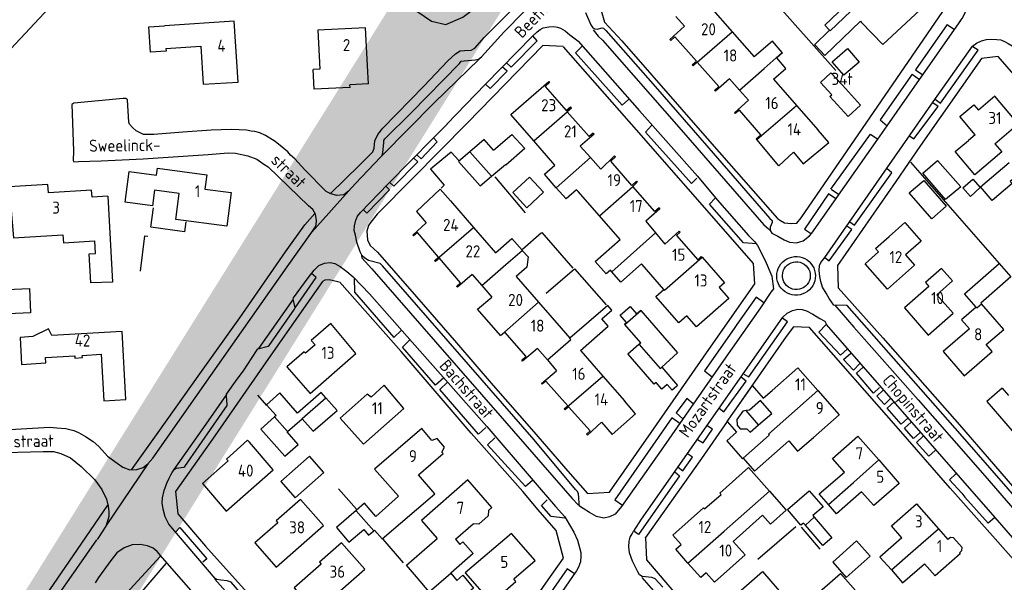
# Model space of a CAD drawing. Header units: metres. Extents: x 226218 to 240385, y 439369 to 449677.
# Tile 218 of 256: x 235105 to 235309, y 445089 to 445206. Entities that reach past the tile are written whole.
import ezdxf

# ---------------------------------------------------------------- set-up
doc = ezdxf.new("R2010")
doc.units = ezdxf.units.M
doc.header["$MEASUREMENT"] = 0
doc.linetypes.add('LIJN1-1', pattern=[2, 1, -1])
doc.linetypes.add('LIJN1-3', pattern=[4, 1, -3])
for name, color, linetype in [('BIJGEBOUW', 4, 'Continuous'), ('DAKRAND', 4, 'Continuous'), ('DAKRAND-BYG', 4, 'Continuous'), ('Goud-markering', 7, 'Continuous'), ('Goud-ontwerp', 2, 'Continuous'), ('HEG', 253, 'Continuous'), ('HEK', 253, 'Continuous'), ('HOOFDGEBOUW', 4, 'Continuous'), ('HUISNUMMER', 253, 'Continuous'), ('KANTVERH', 253, 'Continuous'), ('MUUR', 253, 'Continuous'), ('OVLIJNOBJ', 253, 'Continuous'), ('RASTER', 253, 'Continuous'), ('STRAATNAAM', 253, 'Continuous'), ('TUSSENMUUR', 253, 'Continuous')]:
    doc.layers.add(name, color=color, linetype=linetype)
doc.styles.get("Standard").update_dxf_attribs({"font": 'iso.shx'})

msp = doc.modelspace()

# ---------------------------------------------------------------- linework, layer by layer
at = {"layer": 'BIJGEBOUW'}
msp.add_lwpolyline([(235275.26, 445192.06), (235279.01, 445187.97), (235276.44, 445185.61), (235272.69, 445189.7), (235273.08, 445190.06)], dxfattribs=at)
at = {"layer": 'DAKRAND'}
for p, q in [((235307.65, 445155.19), (235310.09, 445152.39)), ((235310.09, 445152.39), (235303.88, 445146.98)), ((235256.57, 445129.89), (235252.9, 445124.64)), ((235252.9, 445124.64), (235252.88, 445124.61)), ((235257.91, 445121.77), (235255.35, 445124.72)), ((235257.91, 445121.77), (235260.67, 445124.14)), ((235246.71, 445104.39), (235250.17, 445107.35)), ((235189.77, 445087.19), (235187.15, 445090.31))]:
    msp.add_line(p, q, dxfattribs=at)
for points in [[(235275.88, 445208.53), (235271.65, 445204.47), (235272.62, 445203.46)], [(235135.35, 445199.68), (235135.38, 445199.13), (235132.16, 445198.92), (235131.83, 445204.16), (235135.05, 445204.37)], [(235269.6, 445200.34), (235271.63, 445198.22), (235278.99, 445205.3)], [(235272.62, 445203.46), (235269.49, 445200.45), (235269.6, 445200.34)], [(235262.8, 445198.85), (235260.77, 445201.19), (235257.01, 445197.92)], [(235261.01, 445193.32), (235263.56, 445195.54), (235261.67, 445197.71), (235262.88, 445198.76), (235262.8, 445198.85)], [(235306.79, 445179.96), (235308.24, 445178.25), (235302.67, 445173.52), (235298.59, 445178.33), (235301.33, 445180.66)], [(235216.08, 445170.85), (235213.64, 445173.63), (235215.82, 445175.54)], [(235311.78, 445173.66), (235309.98, 445172.14), (235310.38, 445171.7), (235306.26, 445168.2), (235303.83, 445171.07), (235309.73, 445176.08)], [(235123.37, 445169.1), (235124.32, 445151.28), (235119.86, 445151.15), (235119.49, 445157.2), (235120.81, 445157.27), (235120.65, 445159.85)], [(235133.01, 445170.32), (235132.61, 445167.13), (235126.93, 445167.85)], [(235220.29, 445170.43), (235218.11, 445168.52), (235216.08, 445170.85)], [(235203.54, 445157.36), (235206.9, 445160.32), (235209.02, 445157.9), (235209.04, 445157.87)], [(235227.59, 445153.46), (235227.29, 445153.8), (235226.39, 445153.01), (235224.11, 445155.61), (235229.29, 445160.15)], [(235209.04, 445157.87), (235210.27, 445156.57), (235209.98, 445154.38), (235207.77, 445152.5)], [(235233.73, 445155.08), (235229.45, 445151.33), (235227.59, 445153.46)], [(235302.91, 445146.14), (235300.48, 445148.92), (235307.65, 445155.19)], [(235249.76, 445150.21), (235251.77, 445147.92), (235245.11, 445142.07), (235243.1, 445144.36), (235241.45, 445142.91), (235236.69, 445148.35), (235238.35, 445149.79)], [(235221.07, 445137.2), (235226.81, 445142.19), (235225.5, 445143.71), (235227.56, 445145.51), (235226.72, 445146.48), (235218.91, 445139.69)], [(235256.57, 445129.89), (235258.85, 445127.29), (235260.7, 445128.91)], [(235260.67, 445124.14), (235258.34, 445126.85), (235256.01, 445124.84), (235255.35, 445124.72)], [(235252.88, 445124.61), (235251.39, 445122.48), (235251.4, 445122.47)], [(235255.35, 445124.72), (235254.65, 445124.6), (235253.42, 445122.88), (235253.47, 445121.74), (235254.12, 445120.98), (235255.52, 445120.98), (235256.15, 445120.25), (235257.91, 445121.77)], [(235251.4, 445122.47), (235253.35, 445120.25), (235251.34, 445118.49), (235254.6, 445114.78), (235254.74, 445114.91)], [(235254.74, 445114.91), (235257.05, 445112.17), (235264.21, 445118.48), (235265.98, 445116.33), (235269.26, 445119.16)], [(235250.17, 445107.35), (235249.89, 445107.67), (235255.83, 445112.94), (235260.16, 445108.07)], [(235178.35, 445099.88), (235178.49, 445100), (235180.06, 445098.17), (235190.97, 445107.48), (235187.58, 445111.45)], [(235272.4, 445105.27), (235270.47, 445107.47), (235275.67, 445112.01)], [(235260.16, 445108.07), (235263.66, 445104.13), (235260.38, 445101.21), (235258.73, 445103.06), (235252.67, 445097.67)], [(235183.45, 445107.02), (235178.75, 445102.84), (235176.45, 445105.54), (235174.67, 445104.03)], [(235279.23, 445107.93), (235274.03, 445103.39), (235272.4, 445105.27)], [(235174.67, 445104.03), (235170.6, 445100.55), (235173.21, 445097.49), (235176.29, 445100.11), (235177.27, 445098.96), (235178.35, 445099.88)], [(235202.04, 445104.06), (235202.01, 445102.94), (235200.08, 445101.22), (235198.88, 445101.3)], [(235187.15, 445090.31), (235185.09, 445092.72), (235191.47, 445098.25)], [(235195.23, 445098.1), (235196.15, 445097.03), (235196.78, 445097.56), (235198.93, 445095.13), (235194.28, 445091.06)], [(235287.57, 445098.39), (235283.03, 445094.42), (235285.38, 445091.74)], [(235285.38, 445091.74), (235287.7, 445089.08), (235292.23, 445093.05)], [(235194.28, 445091.06), (235195.5, 445089.6), (235196.74, 445090.64), (235198.94, 445088), (235193.15, 445083.15), (235189.77, 445087.19)]]:
    msp.add_lwpolyline(points, dxfattribs=at)
at = {"layer": 'DAKRAND-BYG'}
for p, q in [((235202.67, 445173.22), (235205.57, 445175.66)), ((235233.54, 445138.78), (235230.27, 445142.54)), ((235233.16, 445138.45), (235233.54, 445138.78)), ((235160.53, 445120.41), (235163.55, 445123.05)), ((235160.4, 445120.3), (235160.53, 445120.41))]:
    msp.add_line(p, q, dxfattribs=at)
for points in [[(235278.73, 445196.87), (235275.57, 445194.13), (235273.14, 445196.93), (235276.3, 445199.67), (235278.73, 445196.87)], [(235275.26, 445192.06), (235272.89, 445194.65), (235270.71, 445192.65), (235273.08, 445190.06)], [(235203.11, 445178.63), (235206.92, 445181.86), (235209.55, 445178.95), (235205.67, 445175.55), (235205.57, 445175.66)], [(235203.11, 445178.63), (235201.18, 445180.8), (235198.22, 445178.27)], [(235198.22, 445178.27), (235195.88, 445176.26), (235200.33, 445171.26), (235202.67, 445173.22)], [(235299.77, 445171.04), (235296.58, 445168.42), (235291.86, 445173.88), (235294.9, 445176.51), (235299.77, 445171.04)], [(235210.55, 445173.05), (235213.47, 445169.9), (235210.02, 445166.72), (235207.11, 445169.88), (235210.55, 445173.05)], [(235296.74, 445167.01), (235293.75, 445164.39), (235289.08, 445169.79), (235292.12, 445172.32), (235296.74, 445167.01)], [(235300.19, 445170.82), (235302.21, 445172.62), (235303.77, 445170.87), (235301.74, 445169.07), (235300.19, 445170.82)], [(235102.71, 445144.73), (235102.48, 445149.77), (235107.11, 445149.98), (235107.34, 445144.94), (235102.71, 445144.73)], [(235230.27, 445142.54), (235230.2, 445142.62), (235230.61, 445142.97), (235229.3, 445144.47), (235231.36, 445146.26), (235232.69, 445144.74), (235233.56, 445145.49), (235233.6, 445145.45)], [(235233.6, 445145.45), (235241.15, 445136.69), (235237.93, 445133.75)], [(235230.92, 445136.39), (235230.86, 445136.46), (235233.16, 445138.45)], [(235240.93, 445129.71), (235240.04, 445128.94), (235239.05, 445130.15), (235237.91, 445129.17), (235236.77, 445130.55), (235236.31, 445130.17), (235230.92, 445136.39)], [(235237.93, 445133.75), (235241.16, 445129.91), (235240.93, 445129.71)], [(235168.44, 445127.38), (235167.48, 445128.47), (235162.57, 445124.18), (235158.89, 445128.39), (235156.13, 445125.94), (235158.14, 445123.69), (235157.84, 445123.43)], [(235163.55, 445123.05), (235165.83, 445120.45), (235170.74, 445124.75), (235168.44, 445127.38)], [(235157.84, 445123.43), (235155, 445120.9), (235159.96, 445115.32), (235162.68, 445117.73), (235160.4, 445120.3)], [(235162.09, 445106.68), (235168.03, 445111.89), (235165.07, 445115.27), (235159.13, 445110.07), (235162.09, 445106.68)], [(235263.87, 445104.23), (235268.4, 445108.13), (235271.25, 445104.83), (235269.14, 445103.01), (235269.45, 445102.64)], [(235267.6, 445100.99), (235267.19, 445101.46), (235266.65, 445100.99), (235263.87, 445104.23)], [(235269.45, 445102.64), (235273.1, 445098.41), (235271.22, 445096.78), (235267.6, 445100.99)], [(235276.06, 445090.21), (235280.99, 445094.58), (235278.17, 445097.75), (235273.25, 445093.38), (235276.06, 445090.21)], [(235272.25, 445082.79), (235269.41, 445086.25), (235274.86, 445091.03), (235277.97, 445087.49), (235277.97, 445087.49)]]:
    msp.add_lwpolyline(points, dxfattribs=at)
at = {"layer": 'Goud-markering', "linetype": 'LIJN1-3', "const_width": 0.45, "flags": 128}
msp.add_lwpolyline([(235147.09, 445282.129, 0.0407468), (235061.819, 445201.025)], format="xyb", dxfattribs=at)
at = {"layer": 'Goud-markering', "linetype": 'LIJN1-1', "ltscale": 3}
msp.add_arc((235601.234, 444719.273), 720, 128.839879, 148.762443, dxfattribs=at)
at = {"layer": 'Goud-ontwerp', "color": 10, "linetype": 'Continuous', "const_width": 20}
msp.add_lwpolyline([(234829.19, 444624.33), (235678.714, 445986.057), (236140.02, 445416.081), (234487.429, 445228.623)], dxfattribs=at)
at = {"layer": 'Goud-ontwerp', "linetype": 'Continuous'}
msp.add_arc((235601.234, 444719.273), 719.5, 128.839879, 148.762443, dxfattribs=at)
at = {"layer": 'HEG'}
for p, q in [((235253.22, 445218.36), (235273.9, 445195.09)), ((235289.32, 445176.16), (235307.65, 445155.19)), ((235203.41, 445173.09), (235209.67, 445165.65)), ((235209.08, 445158.13), (235213.01, 445161.58)), ((235171.04, 445108.52), (235174.77, 445104.33)), ((235257.76, 445093.98), (235265.61, 445100.72)), ((235266.75, 445100.59), (235270.57, 445096.05)), ((235180.23, 445098.1), (235184.43, 445093.21))]:
    msp.add_line(p, q, dxfattribs=at)
msp.add_lwpolyline([(235214, 445149), (235219.86, 445154.07), (235226.37, 445146.61)], dxfattribs=at)
at = {"layer": 'HEK'}
msp.add_line((235213.11, 445161.57), (235219.52, 445154.22), dxfattribs=at)
at = {"layer": 'HOOFDGEBOUW'}
for p, q in [((235248.01, 445208.25), (235252.49, 445203.11)), ((235240.83, 445206.3), (235242.6, 445204.29)), ((235252.49, 445203.11), (235257.01, 445197.92)), ((235244.36, 445196.08), (235244.19, 445196.27)), ((235167.19, 445195.41), (235165.8, 445195.34)), ((235166.01, 445191.22), (235165.8, 445195.34)), ((235177.27, 445192.36), (235177.14, 445194.83)), ((235173.44, 445191.61), (235166.01, 445191.22)), ((235177.27, 445192.36), (235173.42, 445192.16)), ((235173.44, 445191.61), (235173.42, 445192.16)), ((235251.88, 445193.37), (235253.98, 445191.03)), ((235261.01, 445193.32), (235265.75, 445187.87)), ((235253.98, 445191.03), (235255.84, 445188.96)), ((235219.01, 445187.61), (235219.2, 445187.39)), ((235265.75, 445187.87), (235270.22, 445182.73)), ((235223.9, 445181.92), (235221.02, 445179.42)), ((235223.71, 445182.14), (235223.9, 445181.92)), ((235302.71, 445181.83), (235301.33, 445180.66)), ((235215.82, 445175.54), (235211.43, 445180.55)), ((235221.02, 445179.42), (235223.13, 445177.08)), ((235257.57, 445180.82), (235257.43, 445180.99)), ((235223.13, 445177.08), (235225.3, 445174.66)), ((235126.93, 445167.85), (235127.77, 445174.23)), ((235127.77, 445174.23), (235133.43, 445173.48)), ((235232.65, 445172.18), (235232.82, 445171.98)), ((235120.09, 445168.9), (235119.96, 445170.32)), ((235123.37, 445169.1), (235120.09, 445168.9)), ((235220.29, 445170.43), (235220.59, 445170.09)), ((235225.01, 445165.04), (235220.59, 445170.09)), ((235194.19, 445168.11), (235198.98, 445162.61)), ((235229.29, 445160.15), (235225.01, 445165.04)), ((235237.52, 445166.5), (235234.62, 445163.96)), ((235237.35, 445166.7), (235237.52, 445166.5)), ((235234.62, 445163.96), (235236.61, 445161.51)), ((235198.98, 445162.61), (235203.54, 445157.36)), ((235236.61, 445161.51), (235238.53, 445159.16)), ((235288.32, 445156.95), (235290.19, 445154.84)), ((235190.96, 445155.73), (235190.94, 445155.76)), ((235191.11, 445155.57), (235190.96, 445155.73)), ((235233.73, 445155.08), (235233.84, 445154.95)), ((235238.35, 445149.79), (235233.84, 445154.95)), ((235246.07, 445156.64), (235246.23, 445156.45)), ((235246.23, 445156.45), (235250.85, 445151.16)), ((235198.71, 445152.91), (235200.68, 445150.6)), ((235207.77, 445152.5), (235207.79, 445152.47)), ((235207.79, 445152.47), (235212.42, 445147.15)), ((235250.85, 445151.16), (235249.76, 445150.21)), ((235200.68, 445150.6), (235202.73, 445148.2)), ((235212.42, 445147.15), (235217.07, 445141.8)), ((235304.01, 445146.83), (235303.88, 445146.98)), ((235217.07, 445141.8), (235218.91, 445139.69)), ((235212.19, 445137.61), (235214.24, 445135.21)), ((235221.07, 445137.2), (235221.13, 445137.13)), ((235221.13, 445137.13), (235225.7, 445131.88)), ((235214.24, 445135.21), (235216.15, 445132.99)), ((235225.7, 445131.88), (235230.18, 445126.74)), ((235308.28, 445129.37), (235305.11, 445126.6)), ((235308.28, 445129.37), (235309.59, 445127.86)), ((235305.11, 445126.6), (235306.42, 445125.1)), ((235217.76, 445125.02), (235217.71, 445125.07)), ((235217.89, 445124.87), (235217.76, 445125.02)), ((235157.55, 445112.48), (235152.61, 445118.17)), ((235187.58, 445111.45), (235192.69, 445115.82)), ((235192.69, 445115.82), (235192.45, 445116.1)), ((235195.23, 445098.1), (235198.88, 445101.3)), ((235295.12, 445100.27), (235297.09, 445098.02)), ((235255.16, 445094.86), (235252.67, 445097.67)), ((235299.46, 445095.3), (235299.63, 445095.11))]:
    msp.add_line(p, q, dxfattribs=at)
for points in [[(235278.99, 445205.3), (235279.17, 445205.12), (235283.6, 445200.51), (235291.36, 445207.65)], [(235135.35, 445199.68), (235142.57, 445200.15), (235143.07, 445192.27), (235150.28, 445192.73), (235149.48, 445205.29), (235135.05, 445204.37)], [(235177.14, 445194.83), (235176.66, 445203.95), (235166.77, 445203.43), (235167.19, 445195.41)], [(235239.75, 445201.33), (235239.58, 445201.52), (235242.6, 445204.29)], [(235244.19, 445196.27), (235245.05, 445197.03), (235240.59, 445202.06), (235239.75, 445201.33)], [(235245.23, 445196.81), (235245.22, 445196.83), (235244.36, 445196.08)], [(235248.81, 445191), (235249.7, 445191.77), (235245.23, 445196.81)], [(235211.43, 445180.55), (235206.68, 445185.99), (235214.53, 445192.82), (235214.7, 445192.62)], [(235214.7, 445192.62), (235213.77, 445191.83), (235218.14, 445186.83), (235219.01, 445187.61)], [(235251.88, 445193.37), (235248.98, 445190.81), (235248.81, 445191)], [(235306.79, 445179.96), (235311.63, 445184.07), (235306.76, 445189.8), (235303.38, 445186.92)], [(235218.34, 445186.59), (235218.32, 445186.62), (235219.2, 445187.39)], [(235253.09, 445186.18), (235252.93, 445186.37), (235255.84, 445188.96)], [(235302.71, 445181.83), (235299.54, 445185.56), (235302.44, 445188.03), (235303.38, 445186.92)], [(235223.71, 445182.14), (235222.87, 445181.42), (235218.34, 445186.59)], [(235257.43, 445180.99), (235258.37, 445181.82), (235253.95, 445186.93), (235253.09, 445186.18)], [(235265.17, 445178.18), (235267.15, 445175.79), (235272.44, 445180.18), (235270.22, 445182.73)], [(235265.17, 445178.18), (235262.09, 445175.41), (235257.57, 445180.82)], [(235225.3, 445174.66), (235228.15, 445177.42), (235228.3, 445177.25)], [(235232.65, 445172.18), (235231.73, 445171.34), (235227.34, 445176.35), (235228.3, 445177.25)], [(235133.43, 445173.48), (235133.61, 445174.89), (235143.83, 445173.55), (235143.43, 445170.55), (235148.85, 445169.83)], [(235119.96, 445170.32), (235111.07, 445169.78), (235110.96, 445171.52), (235102.94, 445171.04), (235103.8, 445160.5), (235114.04, 445161.12), (235114.17, 445159.46), (235120.65, 445159.85)], [(235231.93, 445171.11), (235231.9, 445171.14), (235232.82, 445171.98)], [(235237.35, 445166.7), (235236.49, 445165.91), (235231.93, 445171.11)], [(235148.85, 445169.83), (235147.94, 445162.88), (235137.39, 445164.27), (235138.1, 445169.65), (235133.01, 445170.32)], [(235194.19, 445168.11), (235192.1, 445170.52), (235187.15, 445165.91), (235189.17, 445163.56)], [(235186.57, 445160.88), (235186.42, 445161.06), (235189.17, 445163.56)], [(235284.93, 445160.78), (235288.16, 445163.64), (235291.55, 445159.81), (235288.32, 445156.95)], [(235190.94, 445155.76), (235191.76, 445156.49), (235187.4, 445161.62), (235186.57, 445160.88)], [(235238.53, 445159.16), (235241.52, 445161.83), (235241.7, 445161.63)], [(235241.7, 445161.63), (235240.95, 445160.97), (235245.33, 445155.96), (235246.07, 445156.64)], [(235290.19, 445154.84), (235284.58, 445149.88), (235279.94, 445155.12), (235282.72, 445157.58), (235282.1, 445158.28), (235284.93, 445160.78)], [(235195.48, 445150.44), (235196.3, 445151.15), (235191.92, 445156.29), (235191.11, 445155.57)], [(235198.71, 445152.91), (235195.64, 445150.26), (235195.48, 445150.44)], [(235298.01, 445151.56), (235295.77, 445154.12), (235292.46, 445151.21), (235293.14, 445150.43), (235288.09, 445145.99), (235293.02, 445140.37), (235298.14, 445144.86), (235294.76, 445148.71), (235298.01, 445151.56)], [(235204.55, 445140.25), (235199.8, 445145.72), (235202.73, 445148.2)], [(235305, 445138.38), (235308.62, 445141.52), (235304.01, 445146.83)], [(235302.91, 445146.14), (235299.92, 445143.54), (235301.56, 445141.66)], [(235174.6, 445136.52), (235169.43, 445142.77), (235165.41, 445139.25)], [(235122.54, 445126.78), (235127.08, 445127.04), (235126.28, 445141.1), (235111.75, 445140.26), (235111.04, 445141.66), (235107.82, 445140.04), (235105.19, 445139.89), (235105.51, 445134.29)], [(235204.55, 445140.25), (235205.37, 445140.97), (235205.37, 445140.97)], [(235205.37, 445140.97), (235209.78, 445135.9), (235208.95, 445135.18)], [(235301.56, 445141.66), (235296.13, 445136.94), (235300.47, 445131.95), (235306.24, 445136.96), (235305, 445138.38)], [(235165.41, 445139.25), (235166.21, 445138.36), (235164.23, 445136.58), (235163.93, 445136.9)], [(235163.93, 445136.9), (235160.37, 445133.78), (235165.18, 445128.27), (235174.6, 445136.52)], [(235212.19, 445137.61), (235209.12, 445134.98), (235208.95, 445135.18)], [(235105.51, 445134.29), (235110.49, 445134.58), (235110.43, 445135.7), (235116.51, 445136.07), (235116.54, 445135.61), (235118.08, 445135.7), (235118.06, 445136.16), (235121.99, 445136.4), (235122.54, 445126.78)], [(235213.18, 445130.17), (235213, 445130.37), (235216.15, 445132.99)], [(235260.7, 445128.91), (235266.06, 445133.61), (235270.21, 445128.87)], [(235217.71, 445125.07), (235218.45, 445125.73), (235213.93, 445130.8), (235213.18, 445130.17)], [(235184.55, 445125.16), (235180.48, 445129.97), (235177.83, 445127.49), (235176.99, 445128.14), (235171.39, 445123.18), (235176.24, 445117.75), (235184.55, 445125.16)], [(235270.21, 445128.87), (235274.62, 445123.85), (235269.26, 445119.16)], [(235306.42, 445125.1), (235310.37, 445120.57), (235316.32, 445125.76), (235316.26, 445126.37), (235318.81, 445128.59)], [(235225.43, 445122.34), (235227.65, 445119.77), (235232.49, 445124.08), (235230.18, 445126.74)], [(235217.89, 445124.87), (235218.63, 445125.53), (235223.1, 445120.53), (235222.34, 445119.86)], [(235225.43, 445122.34), (235222.53, 445119.66), (235222.34, 445119.86)], [(235190.36, 445118.55), (235188.27, 445121), (235178.49, 445112.6), (235183.45, 445107.02)], [(235152.61, 445118.17), (235152.26, 445118.58), (235147.89, 445114.69), (235148.23, 445114.31)], [(235192.45, 445116.1), (235193, 445117.15), (235191.48, 445118.93), (235190.36, 445118.55)], [(235275.67, 445112.01), (235273.2, 445114.84), (235278.46, 445119.44), (235282.77, 445114.51)], [(235148.23, 445114.31), (235142.94, 445109.64), (235147.83, 445103.95), (235157.55, 445112.48)], [(235282.77, 445114.51), (235286.99, 445109.67), (235281.73, 445105.07), (235279.23, 445107.93)], [(235202.04, 445104.06), (235202.76, 445104.7), (235197.77, 445110.39), (235188.19, 445102), (235191.47, 445098.25)], [(235167.94, 445100.93), (235163.18, 445106.34), (235158.15, 445101.91), (235158.5, 445101.51), (235153.75, 445097.33), (235158.17, 445092.32), (235167.94, 445100.93)], [(235246.71, 445104.39), (235246.52, 445104.59), (235240.19, 445098.97), (235241.92, 445097.03)], [(235287.57, 445098.39), (235285.4, 445100.86), (235290.61, 445105.42), (235295.12, 445100.27)], [(235211.75, 445093.72), (235206.85, 445099.31), (235197.22, 445091.14), (235202.69, 445084.97), (235207.73, 445089.34), (235207.33, 445089.93), (235211.75, 445093.72)], [(235299.46, 445095.3), (235299.97, 445095.75), (235300.02, 445096.41), (235298.26, 445098.42), (235297.6, 445098.47), (235297.09, 445098.02)], [(235176.51, 445091.9), (235171.7, 445097.39), (235167.12, 445093.36), (235167.48, 445092.94), (235161.87, 445088.02), (235166.3, 445082.96), (235176.51, 445091.9)], [(235243.3, 445093.18), (235240.78, 445096.02), (235241.92, 445097.03)], [(235247.11, 445091.18), (235248.83, 445089.24), (235255.16, 445094.86)], [(235299.63, 445095.11), (235294.42, 445090.55), (235292.23, 445093.05)], [(235247.11, 445091.18), (235245.97, 445090.18), (235243.3, 445093.18)], [(235256.5, 445080.6), (235252.1, 445085.64), (235258.71, 445091.41), (235263.07, 445086.41)]]:
    msp.add_lwpolyline(points, dxfattribs=at)
at = {"layer": 'KANTVERH'}
for p, q in [((235296.95, 445204.64), (235290.35, 445195.27)), ((235296.95, 445204.64), (235298.45, 445203.62)), ((235298.45, 445203.62), (235299.72, 445205.44)), ((235291.89, 445194.24), (235298.45, 445203.62)), ((235289.69, 445194.34), (235291.2, 445193.27)), ((235290.35, 445195.27), (235291.89, 445194.24)), ((235291.2, 445193.27), (235291.89, 445194.24)), ((235284.5, 445183.69), (235291.2, 445193.27)), ((235282.55, 445180.9), (235284.5, 445183.69)), ((235284.5, 445183.69), (235284.52, 445183.67)), ((235272.87, 445170.56), (235281.05, 445181.95)), ((235281.05, 445181.95), (235282.55, 445180.9)), ((235282.55, 445180.9), (235282.57, 445180.89)), ((235272.97, 445170.51), (235274.56, 445169.45)), ((235253.42, 445142.52), (235252.9, 445141.69)), ((235299.96, 445107.64), (235300.58, 445106.83)), ((235125.71, 445085.26), (235134.14, 445094.56))]:
    msp.add_line(p, q, dxfattribs=at)
for points in [[(235165.56, 445161.65), (235173.12, 445170.14), (235174.56, 445171.73), (235179.75, 445177.16), (235180.11, 445177.55), (235180.22, 445178.14), (235180.44, 445180.17), (235180.45, 445180.66), (235180.66, 445181), (235186.09, 445186.34), (235196.04, 445196.58), (235196.4, 445197.01), (235197.05, 445197.14), (235199.34, 445197.32), (235199.99, 445197.45), (235200.65, 445197.92), (235205.33, 445203.13), (235221.84, 445220), (235236.26, 445234.97), (235246.66, 445245.39), (235254.77, 445254.08)], [(235224.29, 445211.45), (235226.07, 445205.14), (235229.62, 445201.26), (235248.27, 445179.93), (235261.86, 445164.51), (235262.45, 445164.05), (235263.27, 445163.58), (235264.66, 445163.43), (235265.85, 445163.49), (235266.73, 445164.6), (235296.02, 445207.31), (235296.04, 445208), (235295.9, 445209.69), (235295.43, 445211.94), (235294.15, 445213.77), (235291.02, 445216.99), (235287.33, 445220.83), (235262.42, 445246.73), (235258.44, 445246.46), (235249.98, 445237.9), (235224.39, 445211.39)], [(235188.7, 445191.86), (235193.68, 445197.1), (235195.26, 445198.59), (235196.22, 445199.15), (235197.12, 445199.22), (235198.51, 445199.33), (235199.22, 445199.75), (235201.17, 445201.97), (235211.94, 445212.83), (235220.3, 445221.44), (235222.92, 445224.33)], [(235299.61, 445205.29), (235300.02, 445205.87), (235300.37, 445206.48), (235300.65, 445207.13), (235300.87, 445207.8), (235301.02, 445208.49), (235301.09, 445209.2), (235301.09, 445209.91), (235301.02, 445210.61), (235300.88, 445211.3), (235300.67, 445211.97), (235300.39, 445212.62), (235300.04, 445213.24), (235299.64, 445213.82)], [(235222.12, 445207.15), (235223.23, 445204.53), (235223.65, 445203.93), (235224.04, 445203.72), (235224.54, 445203.7), (235225.59, 445203.91), (235225.88, 445203.85), (235226.31, 445203.4), (235236.03, 445192.32), (235247.6, 445179.05), (235260.28, 445164.51), (235260.76, 445164.05), (235260.75, 445163.66), (235260.32, 445162.68), (235260.3, 445162.03), (235260.68, 445161.43), (235261.9, 445160.84), (235263.21, 445160.1), (235264.29, 445159.62), (235265.77, 445159.43), (235267.17, 445159.88), (235268.45, 445160.88), (235268.96, 445161.46), (235282.55, 445180.9)], [(235193.45, 445184.02), (235201.4, 445192.19), (235211.2, 445202.19), (235212.12, 445203.11), (235212.73, 445203.58), (235213.39, 445203.91), (235214.53, 445204.12), (235215.58, 445204.19), (235216.32, 445204.11), (235216.95, 445203.84), (235217.93, 445203.32), (235218.9, 445202.49), (235220.3, 445201.46), (235220.64, 445201.15), (235233.27, 445186.76), (235245.28, 445173.23), (235249.39, 445168.38), (235255.85, 445160.94), (235257.05, 445159.71), (235257.67, 445158.89)], [(235205.79, 445196.67), (235206.73, 445195.79), (235212.16, 445201.27), (235211.27, 445202.27)], [(235223.74, 445203.53), (235224.74, 445202.21), (235225.61, 445201.38), (235241.92, 445182.81), (235259, 445163.17), (235259.91, 445162.39), (235260.35, 445162.03)], [(235217.53, 445200.06), (235213.32, 445200.29), (235197.63, 445184.18), (235186.35, 445172.79), (235179.07, 445165.38), (235177.73, 445163.74), (235177.26, 445163.01), (235176.88, 445161.88), (235177.01, 445160.04), (235177.57, 445158.93), (235179.12, 445157.55), (235187.2, 445148.26), (235195.47, 445138.72), (235203.03, 445129.9), (235210.97, 445120.86), (235218.48, 445112.19), (235222.54, 445107.55), (235227.12, 445107.85), (235235.74, 445120.22), (235247.65, 445137.39), (235257.16, 445150.93), (235256.9, 445155.15), (235251.64, 445161.17), (235232.7, 445182.81), (235217.58, 445200.01)], [(235231.01, 445189.11), (235229.73, 445187.91), (235220.07, 445198.78), (235221.55, 445200.32)], [(235315.64, 445101.51), (235300.08, 445119.34), (235276.21, 445146.45), (235273.5, 445146.58), (235272.54, 445147.91), (235271.92, 445149.04), (235271.15, 445150.27), (235270.78, 445151.43), (235270.56, 445152.49), (235270.44, 445153.7), (235270.52, 445154.75), (235270.79, 445155.35), (235271.63, 445156.43), (235284.52, 445174.94), (235294.06, 445188.63), (235302.13, 445200.14), (235303, 445200.77), (235304.02, 445201.24), (235305.03, 445201.51), (235306.19, 445201.58)], [(235294.43, 445189.16), (235295.56, 445188.38), (235303.31, 445199.35), (235302.23, 445200.04)], [(235306.19, 445201.58), (235307.19, 445201.55), (235307.99, 445201.43), (235308.79, 445201.1), (235309.53, 445200.73), (235310.37, 445200.25), (235311.01, 445199.78), (235313.86, 445196.39)], [(235375.7, 445120.91), (235361.03, 445137.41), (235354.07, 445145.14), (235343.33, 445157.41), (235327.33, 445175.4), (235317.26, 445186.74), (235307.49, 445197.98), (235304.02, 445197.63), (235291.44, 445179.61), (235286.3, 445172.13), (235274.24, 445154.75), (235274.4, 445150.13), (235283.6, 445139.81), (235299.45, 445121.77), (235315.29, 445103.48), (235326.61, 445090.44), (235329, 445087.74)], [(235180.11, 445177.55), (235190.82, 445188.41), (235200.14, 445197.44)], [(235201.46, 445192.25), (235202.38, 445191.36), (235205.91, 445194.97), (235204.96, 445195.82)], [(235289.69, 445194.34), (235283.05, 445184.91), (235284.5, 445183.69)], [(235169.34, 445169.59), (235175.38, 445175.52), (235178.15, 445178.31), (235178.42, 445179.04), (235178.57, 445180.58), (235179.2, 445181.89), (235180.24, 445183.2), (235188.7, 445191.86)], [(235173.12, 445170.14), (235172.16, 445169.37), (235170.71, 445169.27), (235169.48, 445169.56), (235168.51, 445170.09), (235164.09, 445174.54), (235162.03, 445176.84), (235161.11, 445177.57), (235160.54, 445178.28), (235159.38, 445179.26), (235157.93, 445180.44), (235155.98, 445181.65), (235154.76, 445182.23), (235153.73, 445182.46), (235152.99, 445182.59), (235152.05, 445182.77), (235150.52, 445182.82), (235148.88, 445182.87), (235144.71, 445182.75), (235138.85, 445182.35), (235132.88, 445181.84), (235130.7, 445181.86), (235129.19, 445182.66), (235128.41, 445183.33), (235127.84, 445183.99), (235127.7, 445184.39), (235127.41, 445189.06), (235127.07, 445189.32), (235126.52, 445189.29), (235116.28, 445188.38), (235115.87, 445188.09), (235116.21, 445178.46), (235116.19, 445176.48), (235116.33, 445176.22), (235117.28, 445176.29), (235121.99, 445176.44), (235130.64, 445176.86), (235144.1, 445177.71), (235148.23, 445178.08), (235149.77, 445177.98), (235152.33, 445177.45), (235154.19, 445176.74), (235155.6, 445175.76), (235156.52, 445175.18), (235164.84, 445167.08)], [(235289.14, 445181.57), (235290.02, 445180.96), (235295.04, 445187.69), (235293.94, 445188.45)], [(235258.3, 445145.98), (235250.66, 445135.11), (235238.23, 445117.21), (235229.55, 445104.89), (235228.26, 445103.3), (235227.1, 445102.74), (235225.9, 445102.48), (235224.42, 445102.78), (235222.96, 445103.67), (235221.65, 445104.5), (235220.87, 445104.97), (235220.84, 445105.47), (235220.78, 445106.76), (235220.66, 445107.51), (235220.48, 445108.01), (235220.09, 445108.42), (235211.54, 445118.66), (235182.99, 445151.47), (235180.12, 445154.69), (235179.64, 445155.15), (235177.27, 445155.77), (235176.5, 445156.24), (235175.92, 445156.76), (235175.5, 445157.61), (235174.82, 445159.57), (235174.57, 445161.01), (235174.3, 445162.01), (235174.38, 445162.95), (235174.62, 445164.14), (235174.99, 445164.97), (235175.61, 445165.74), (235181.35, 445171.66), (235190.58, 445181.03), (235193.51, 445184.01)], [(235245.17, 445172.84), (235244.05, 445171.73), (235234.52, 445182.35), (235235.8, 445183.75)], [(235187.23, 445177.63), (235188.17, 445176.8), (235191.45, 445180.36), (235190.7, 445181.16)], [(235181.76, 445171.84), (235182.48, 445171.18), (235187.45, 445176.22), (235186.63, 445176.95)], [(235276.78, 445163.82), (235277.75, 445163.13), (235285.45, 445173.91), (235284.44, 445174.82)], [(235176.17, 445166.37), (235176.94, 445165.6), (235181.56, 445170.41), (235180.89, 445171.08)], [(235273.93, 445168.56), (235272.39, 445169.58), (235267.4, 445162.3), (235268.84, 445161.29)], [(235131.59, 445113.69), (235132.62, 445114.9), (235147.38, 445135.95), (235160.42, 445154.47), (235165.56, 445161.65), (235166.08, 445162.48), (235166.45, 445163.16), (235166.48, 445164.1), (235166.32, 445165.4), (235165.71, 445166.36), (235164.84, 445167.08)], [(235257.52, 445159.22), (235254.81, 445159.48), (235247.77, 445167.45), (235248.91, 445168.7)], [(235128.26, 445112.5), (235133.78, 445120.17), (235142.35, 445132.34), (235150.61, 445143.93), (235160.12, 445157.61), (235164.07, 445163.14), (235166.13, 445165.55)], [(235271.59, 445156.38), (235272.51, 445155.75), (235277.22, 445162.19), (235276.15, 445162.93)], [(235257.67, 445158.89), (235259.3, 445155.77), (235260.64, 445152.55), (235261, 445149.91), (235260.48, 445149.23), (235258.3, 445145.98)], [(235161.69, 445147.79), (235161.75, 445148.08), (235164.76, 445152.2), (235166, 445153.8), (235166.98, 445154.76), (235168.13, 445155.22), (235169.33, 445155.38), (235170.26, 445155.15), (235171.38, 445154.52), (235172.74, 445153.53), (235174.09, 445152.4), (235177.45, 445148.87), (235186.26, 445138.92), (235201.71, 445121.41), (235211.32, 445110.24), (235215.91, 445104.89), (235217.83, 445102.74), (235218.82, 445101.07), (235219.71, 445099.55), (235220.45, 445097.9), (235220.9, 445096.39), (235221.16, 445095.34), (235221.19, 445094.6), (235221.1, 445093.41), (235220.67, 445092.33), (235220.24, 445091.55), (235219.57, 445090.58), (235214.89, 445083.79)], [(235175.82, 445156.81), (235175.9, 445156.36), (235177.91, 445154.06), (235191.12, 445138.96), (235205.37, 445122.58), (235219.34, 445106.56), (235220.68, 445105.13)], [(235261.72, 445152.02), (235261.67, 445152.56), (235261.7, 445153.11), (235261.81, 445153.64), (235261.99, 445154.16), (235262.23, 445154.65), (235262.54, 445155.09), (235262.91, 445155.5), (235263.33, 445155.85), (235263.79, 445156.14), (235264.29, 445156.36), (235264.81, 445156.51), (235265.35, 445156.59), (235265.9, 445156.6), (235266.44, 445156.53), (235266.97, 445156.39), (235267.47, 445156.18), (235267.94, 445155.9), (235268.37, 445155.56), (235268.74, 445155.17), (235269.06, 445154.72), (235269.32, 445154.24), (235269.51, 445153.73), (235269.63, 445153.2)], [(235262.88, 445152.26), (235262.86, 445152.73), (235262.91, 445153.2), (235263.04, 445153.66), (235263.24, 445154.09), (235263.51, 445154.48), (235263.85, 445154.82), (235264.23, 445155.11), (235264.65, 445155.32), (235265.11, 445155.46), (235265.58, 445155.53), (235266.06, 445155.52), (235266.52, 445155.42), (235266.97, 445155.26), (235267.38, 445155.02), (235267.75, 445154.72), (235268.06, 445154.36), (235268.31, 445153.95), (235268.49, 445153.51), (235268.59, 445153.04)], [(235162.08, 445145.99), (235166.45, 445152.3), (235165.48, 445153.07)], [(235269.63, 445153.2), (235269.67, 445152.66), (235269.64, 445152.11), (235269.53, 445151.58), (235269.36, 445151.06), (235269.11, 445150.57), (235268.8, 445150.12), (235268.43, 445149.72), (235268.02, 445149.37), (235267.55, 445149.08), (235267.05, 445148.86), (235266.53, 445148.71), (235265.99, 445148.62), (235265.45, 445148.62), (235264.9, 445148.69), (235264.38, 445148.83), (235263.87, 445149.04), (235263.4, 445149.32), (235262.98, 445149.66), (235262.6, 445150.05), (235262.28, 445150.49), (235262.02, 445150.97), (235261.83, 445151.48), (235261.72, 445152.02)], [(235268.59, 445153.04), (235268.62, 445152.57), (235268.57, 445152.1), (235268.44, 445151.64), (235268.23, 445151.21), (235267.96, 445150.82), (235267.63, 445150.48), (235267.25, 445150.19), (235266.82, 445149.98), (235266.37, 445149.84), (235265.9, 445149.77), (235265.42, 445149.79), (235264.95, 445149.88), (235264.51, 445150.04), (235264.1, 445150.28), (235263.73, 445150.59), (235263.42, 445150.94), (235263.17, 445151.35), (235262.99, 445151.79), (235262.88, 445152.26)], [(235171.13, 445151.31), (235170.88, 445151.36), (235169.11, 445151.77), (235168.22, 445151.75), (235167.76, 445151.46), (235165.11, 445147.73), (235156.54, 445135.51), (235145.46, 445119.54), (235137.35, 445108), (235137.85, 445103.37), (235143.54, 445096.69), (235152.15, 445087.09)], [(235200.66, 445069.96), (235214.43, 445089.71), (235217.55, 445094.22), (235216.05, 445099.92), (235212.32, 445104.21), (235209.17, 445107.98), (235198.45, 445120.08), (235184.01, 445136.96), (235171.28, 445151.35)], [(235174.28, 445152.2), (235174.34, 445149.22), (235182.52, 445139.88), (235184.07, 445141.39)], [(235151.53, 445086.12), (235148.85, 445089.23), (235148.02, 445089.51), (235146.73, 445089.65), (235145.8, 445089.78), (235145.51, 445089.98), (235139.96, 445096.51), (235135.95, 445101.25), (235135.2, 445102.76), (235134.76, 445104.31), (235134.6, 445105.61), (235134.63, 445106.7), (235134.98, 445108.22), (235135.53, 445109.74), (235136.01, 445110.77), (235136.37, 445111.45), (235136.64, 445111.94), (235137.05, 445112.57), (235137.46, 445112.81), (235139.05, 445113.05), (235139.26, 445113.15), (235145.23, 445121.73), (235147.99, 445125.76), (235148.05, 445126.01), (235147.91, 445127.7), (235147.87, 445128.1), (235150.1, 445131.2), (235151.4, 445132.99), (235154.11, 445137.07), (235154.37, 445137.51), (235156.47, 445138.04), (235156.72, 445138.18), (235161.98, 445145.75), (235162.08, 445145.99), (235161.69, 445147.79), (235154.47, 445137.55)], [(235259, 445147.02), (235257.42, 445148.19), (235253.42, 445142.52)], [(235240.59, 445112.08), (235241.56, 445111.2), (235233.08, 445099.08), (235232.11, 445099.8), (235233.68, 445102.28), (235241.17, 445112.9), (235254.58, 445132.16), (235262.95, 445144.09), (235263.82, 445144.91), (235264.92, 445145.47), (235266.07, 445145.73), (235266.92, 445145.65), (235267.85, 445145.38), (235269.17, 445144.69), (235270.62, 445143.8), (235271.6, 445143.22), (235271.97, 445142.56)], [(235273.7, 445146.53), (235277.64, 445141.99), (235290.91, 445126.99), (235304.72, 445111.22), (235313.51, 445101.02), (235319.48, 445094.02), (235322.16, 445090.97)], [(235254.88, 445132.3), (235255.9, 445131.72), (235263.91, 445143.12), (235262.84, 445143.85)], [(235252.9, 445141.69), (235246.77, 445132.96), (235248.29, 445131.71)], [(235320.49, 445082.48), (235319.14, 445083.92), (235311.16, 445093.3), (235297.57, 445108.66), (235286.85, 445120.96), (235268.47, 445141.96), (235265.11, 445142.04), (235263.61, 445140.06), (235252.9, 445124.64)], [(235276.22, 445137.47), (235274.84, 445136.17), (235270.39, 445140.98), (235271.87, 445142.52)], [(235271.87, 445142.57), (235306.75, 445102.61), (235310.45, 445098.37)], [(235192.8, 445131.5), (235191.13, 445129.98), (235184.29, 445137.89), (235185.83, 445139.39)], [(235278.86, 445134.46), (235277.57, 445133.11), (235275.51, 445135.31), (235276.99, 445136.6)], [(235282.91, 445129.52), (235281.68, 445128.37), (235278.15, 445132.45), (235279.57, 445133.69)], [(235201.51, 445121.22), (235200.02, 445119.83), (235191.99, 445129.11), (235193.59, 445130.61)], [(235249.79, 445125.22), (235250.71, 445124.45), (235255.33, 445130.85), (235254.36, 445131.57)], [(235285.22, 445127.26), (235283.94, 445126.01), (235282.41, 445127.7), (235283.69, 445128.95)], [(235075.77, 445126.84), (235076.18, 445121.37), (235076.32, 445119.48), (235076.62, 445119.47), (235101.9, 445120.74), (235111.25, 445121.29), (235112.78, 445121.19), (235114.66, 445121.03), (235116.33, 445120.58), (235117.26, 445120.2), (235118.72, 445119.36), (235120.33, 445118.32), (235121.48, 445117.29), (235123.26, 445115.3), (235125.29, 445113.84), (235126.46, 445113.01), (235127.88, 445112.47), (235129.37, 445112.57), (235130.62, 445112.93), (235131.59, 445113.69), (235122.99, 445100.97)], [(235137.05, 445112.57), (235143.65, 445121.93), (235147.92, 445128.09)], [(235244.41, 445126.12), (235243.06, 445127.22), (235240.89, 445124.27), (235242.25, 445123)], [(235288.81, 445123.13), (235287.38, 445121.93), (235284.51, 445125.2), (235285.94, 445126.54)], [(235241.61, 445122.08), (235240.01, 445123.21), (235228.21, 445106.28), (235229.75, 445105.17)], [(235251.4, 445122.47), (235246.09, 445114.83), (235234.56, 445098.49)], [(235291.24, 445120.12), (235289.96, 445118.97), (235288.1, 445121.12), (235289.48, 445122.31)], [(235245.32, 445118.72), (235246.44, 445118.04), (235248.36, 445120.91), (235247.3, 445121.58)], [(235211.17, 445110.24), (235209.75, 445109.05), (235201.89, 445117.63), (235203.38, 445119.12)], [(235294.45, 445116.5), (235293.12, 445115.3), (235290.58, 445118.16), (235291.96, 445119.41)], [(235099.32, 445115.97), (235109.95, 445116.27), (235112.13, 445116.25), (235113.6, 445115.85), (235115.61, 445114.95), (235117.83, 445113.19), (235120.67, 445110.37), (235122.09, 445108.39), (235123.07, 445106.38), (235123.42, 445104.93), (235123.58, 445103.83), (235123.55, 445102.79), (235122.99, 445100.97), (235122.47, 445100.05), (235121.17, 445098.05)], [(235241.27, 445113.05), (235242.29, 445112.27), (235244.26, 445115.09), (235243.19, 445115.76)], [(235299.96, 445107.64), (235297.38, 445110.41), (235298.7, 445111.65)], [(235217.87, 445102.44), (235215, 445102.83), (235213.04, 445105.08), (235214.22, 445106.28)], [(235306.7, 445102.57), (235305.42, 445101.42), (235300.58, 445106.83)], [(235101.58, 445073.39), (235117.08, 445095.96), (235123.37, 445105.13)], [(235137.33, 445099.57), (235138.26, 445100.53), (235143.85, 445094.05), (235142.98, 445093.34)], [(235121.01, 445098.01), (235108.12, 445079.48), (235096.94, 445063.37)], [(235238.09, 445088.2), (235236.56, 445089.94), (235236.07, 445090.15), (235235.82, 445090.16), (235233.85, 445090.42), (235233.31, 445090.74), (235232.93, 445091.34), (235231.82, 445093.56), (235231.23, 445095.32), (235231.12, 445096.51), (235231.15, 445097.7), (235231.38, 445098.54), (235231.75, 445099.22), (235232.06, 445099.75)], [(235234.56, 445098.49), (235234.55, 445098.48), (235234.55, 445098.53), (235234.56, 445098.49)], [(235234.56, 445098.49), (235234.75, 445093.86), (235243.16, 445083.97), (235254.59, 445070.71), (235266.94, 445056.73), (235271.73, 445051.47)], [(235148.03, 445078.99), (235138.55, 445089.76), (235134.68, 445094.25), (235133.58, 445095.57), (235132.71, 445096.25), (235131.54, 445096.73), (235130.01, 445097.03), (235128.37, 445096.93), (235126.71, 445096.34), (235125.19, 445095.3), (235123.95, 445093.7), (235121.41, 445090.16), (235120.73, 445089.09)], [(235155.88, 445070.06), (235154.09, 445068.38), (235152.48, 445067.69), (235130.44, 445087.29), (235135.44, 445093.08)], [(235219.83, 445090.97), (235218.32, 445091.96), (235213.8, 445085.41), (235215.33, 445084.43)], [(235145.5, 445089.83), (235152.54, 445081.87)], [(235233.79, 445090.18), (235236.18, 445087.42), (235249.58, 445072.26), (235263.45, 445056.24), (235265.74, 445053.54)]]:
    msp.add_lwpolyline(points, dxfattribs=at)
at = {"layer": 'MUUR'}
msp.add_line((235154.3, 445127.9), (235156.17, 445125.76), dxfattribs=at)
for points in [[(235139.44, 445163.78), (235139.18, 445161.75), (235132.22, 445162.72), (235132.79, 445166.67)], [(235130.09, 445153.57), (235131.02, 445160.92), (235131.61, 445160.86)]]:
    msp.add_lwpolyline(points, dxfattribs=at)
at = {"layer": 'OVLIJNOBJ'}
for points in [[(235100.26, 445196.42), (235118.04, 445215.46), (235138.14, 445236.2), (235154.14, 445251.46), (235166.68, 445262.21), (235168.36, 445264.65), (235168.86, 445267.39), (235170.61, 445270.54), (235168.6, 445273.01), (235163.04, 445272.99)], [(235184.29, 445209.87), (235187.26, 445207.38), (235190.27, 445205.35), (235193.22, 445204.66), (235196.79, 445206.13), (235200.25, 445208.75), (235204.21, 445213.18), (235207.26, 445215.46), (235210.25, 445218.94), (235212.83, 445221.98), (235214.02, 445225.07), (235213.11, 445227.77), (235209.55, 445231.26), (235207.34, 445233.36), (235204.86, 445235.08), (235203.24, 445235.63), (235202.87, 445236.24), (235203.04, 445236.83)]]:
    msp.add_lwpolyline(points, dxfattribs=at)
at = {"layer": 'RASTER'}
msp.add_lwpolyline([(235195.93, 445176.46), (235194.35, 445178.24), (235190.07, 445174.66), (235192.89, 445171.4), (235192.28, 445170.77)], dxfattribs=at)
at = {"layer": 'TUSSENMUUR'}
for p, q in [((235245.23, 445196.81), (235252.49, 445203.11)), ((235259.07, 445195.54), (235262.8, 445198.85)), ((235253.98, 445191.03), (235259.07, 445195.54)), ((235257.57, 445180.82), (235265.75, 445187.87)), ((235211.43, 445180.55), (235218.34, 445186.59)), ((235198.22, 445178.27), (235202.67, 445173.22)), ((235216.08, 445170.85), (235223.13, 445177.08)), ((235225.01, 445165.04), (235231.93, 445171.11)), ((235190.96, 445155.73), (235198.98, 445162.61)), ((235227.59, 445153.46), (235236.61, 445161.51)), ((235205.66, 445154.93), (235209.04, 445157.87)), ((235200.68, 445150.6), (235205.66, 445154.93)), ((235205.37, 445140.97), (235212.42, 445147.15)), ((235303.04, 445145.99), (235304.01, 445146.83)), ((235230.27, 445142.54), (235233.6, 445145.45)), ((235302.91, 445146.14), (235303.04, 445145.99)), ((235233.16, 445138.45), (235233.23, 445138.38)), ((235217.76, 445125.02), (235225.7, 445131.88)), ((235259.97, 445119.84), (235270.21, 445128.87)), ((235157.84, 445123.43), (235160.51, 445120.43)), ((235160.51, 445120.43), (235160.53, 445120.41)), ((235254.74, 445114.91), (235260.14, 445119.64)), ((235259.97, 445119.84), (235260.14, 445119.64)), ((235277.55, 445109.86), (235282.77, 445114.51)), ((235250.79, 445099.79), (235260.16, 445108.07)), ((235272.4, 445105.27), (235277.55, 445109.86)), ((235174.67, 445104.03), (235174.7, 445103.99)), ((235174.7, 445103.99), (235178.35, 445099.88)), ((235267.6, 445100.99), (235269.45, 445102.64)), ((235289.91, 445095.71), (235295.12, 445100.27)), ((235243.3, 445093.18), (235250.79, 445099.79)), ((235285.38, 445091.74), (235289.91, 445095.71)), ((235189.77, 445087.19), (235194.28, 445091.06))]:
    msp.add_line(p, q, dxfattribs=at)
for points in [[(235272.62, 445203.46), (235272.74, 445203.33), (235276.99, 445207.39)], [(235238.35, 445149.79), (235238.45, 445149.67), (235246.23, 445156.45)], [(235214.24, 445135.21), (235219.11, 445139.46), (235218.91, 445139.69)], [(235233.23, 445138.38), (235237.6, 445133.46), (235237.93, 445133.75)], [(235163.55, 445123.05), (235163.53, 445123.08), (235168.44, 445127.38)]]:
    msp.add_lwpolyline(points, dxfattribs=at)

# ---------------------------------------------------------------- texts
at = {"layer": 'HUISNUMMER'}
for s, p in [('20', (235246.02, 445202.4)), ('2', (235171.95, 445199.13)), ('4', (235146, 445199)), ('18', (235250.7, 445196.97)), ('34t', (235273.02, 445192.13)), ('16', (235259.31, 445187.13)), ('23', (235212.96, 445186.68)), ('31', (235305.45, 445184.03)), ('21', (235217.67, 445181.26)), ('14', (235263.89, 445181.68)), ('19', (235226.7, 445171.17)), ('1', (235141.33, 445168.87)), ('3', (235111.86, 445165.49)), ('17', (235231.28, 445165.79)), ('24', (235192.67, 445161.9)), ('22', (235197.31, 445156.45)), ('15', (235240.02, 445155.74)), ('12', (235284.99, 445155.24)), ('13', (235244.65, 445150.41)), ('20', (235206.13, 445146.38)), ('10', (235293.59, 445146.78)), ('18', (235210.8, 445141.05)), ('8', (235302.49, 445139.27)), ('42', (235116.5, 445137.99)), ('13', (235167.52, 445135.43)), ('16', (235219.38, 445131.09)), ('11', (235265.46, 445128.89)), ('11', (235177.97, 445123.97)), ('14', (235224.01, 445125.79)), ('9', (235269.74, 445124.01)), ('9', (235185.6, 445114.05)), ('7', (235277.99, 445114.66)), ('40', (235150.24, 445111.06)), ('5', (235282.27, 445109.78)), ('7', (235195.47, 445103.35)), ('38', (235160.85, 445099.32)), ('12', (235245.49, 445099.39)), ('3', (235290.26, 445100.56)), ('1', (235294.78, 445095.42)), ('10', (235249.8, 445094.52)), ('5', (235204.52, 445092.17)), ('36', (235169.2, 445090.15))]:
    msp.add_text(s, height=2.5, dxfattribs=at).set_placement(p)
at = {"layer": 'STRAATNAAM'}
for s, rotation, p in [('Beethovenstraat', 46.4605, (235208.98, 445201.64)), ('Sweelinck-', 0.6882, (235119.49, 445178.29)), ('straat', 316.2568, (235156.89, 445176.28)), ('Mozartstraat', 54.8155, (235243.3, 445118.92)), ('Bachstraat', 311.1913, (235191.74, 445133.91)), ('Chopinstraat', 310.6634, (235283.34, 445130.89)), ('straat', 1.4335, (235103.86, 445117.09))]:
    msp.add_text(s, height=2.5, rotation=rotation, dxfattribs=at).set_placement(p)

doc.saveas('drawing.dxf')
